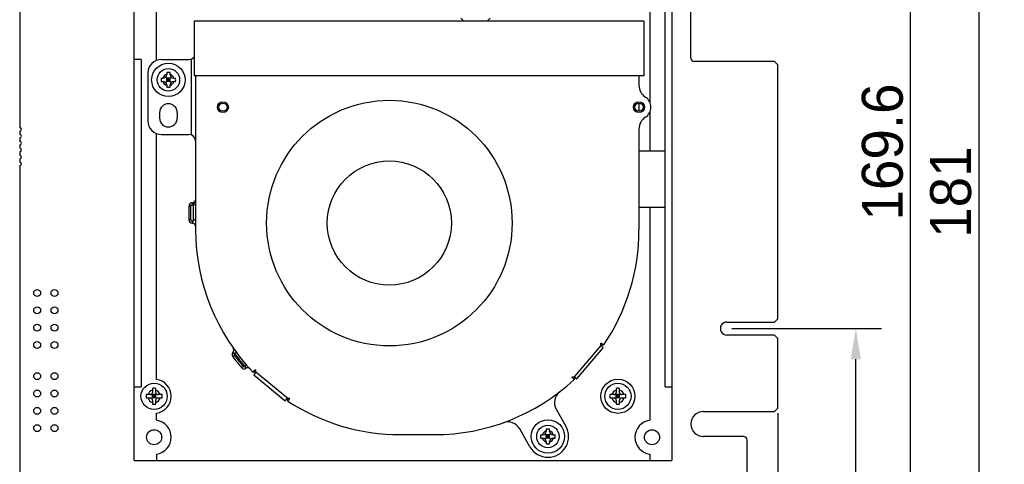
# Model space of a CAD drawing. Header units: millimetres. Extents: x 104 to 359, y 60 to 267.
# Tile 11 of 19: x 162 to 258, y 145 to 188. Entities that reach past the tile are written whole.
import ezdxf

# ---------------------------------------------------------------- set-up
doc = ezdxf.new("R2010")
doc.units = ezdxf.units.MM
doc.header["$LTSCALE"] = 23.1
doc.header["$PDMODE"] = 3
doc.header["$PDSIZE"] = 8
doc.layers.get('0').update_dxf_attribs({"linetype": 'CONTINUOUS'})
doc.layers.get('Defpoints').update_dxf_attribs({"linetype": 'CONTINUOUS'})
doc.layers.add('20_ALL_FEATURES', color=7, linetype='CONTINUOUS')
doc.layers.add('51__DRAFT_DIMS', color=7, linetype='CONTINUOUS')
doc.styles.get("Standard").update_dxf_attribs({"font": 'simfang.ttf'})
doc.dimstyles.new('DIMSTYLE_1', dxfattribs={"dimtxt": 3, "dimasz": 3, "dimexe": 2.5, "dimexo": 0.5, "dimgap": 0.75, "dimtad": 1, "dimdec": 1, "dimlfac": 1.5, "dimdsep": 46, "dimtxsty": 'STANDARD', "dimblk": '_FILLED', "dimblk1": '_FILLED', "dimblk2": '_FILLED', "dimcen": 0.09, "dimclrt": 3, "dimazin": 2, "dimtp": 0.3, "dimtm": 0.3, "dimtfac": 1, "dimtdec": 1, "dimtofl": 0, "dimtmove": 0, "dimatfit": 3, "dimldrblk": '_FILLED', "dimfxl": 1, "dimtolj": 1, "dimarcsym": 0})
doc.dimstyles.new('DIMSTYLE_2', dxfattribs={"dimtxt": 3, "dimasz": 3, "dimexe": 2.5, "dimexo": 0.5, "dimgap": 0.75, "dimtad": 1, "dimdec": 1, "dimlfac": 1.5, "dimdsep": 46, "dimtxsty": 'STANDARD', "dimblk": '_FILLED', "dimblk1": '_FILLED', "dimblk2": '_FILLED', "dimcen": 0.09, "dimclrt": 3, "dimazin": 2, "dimtp": 0.5, "dimtm": 0.5, "dimtfac": 1, "dimtdec": 1, "dimtofl": 0, "dimtmove": 0, "dimatfit": 3, "dimldrblk": '_FILLED', "dimfxl": 1, "dimtolj": 1, "dimarcsym": 0})

# ---------------------------------------------------------------- blocks, each defined once
blk = doc.blocks.new('_FILLED')
at = {"color": 0, "linetype": 'ByBlock'}
blk.add_solid([(0, 0), (-1, 0.167), (-1, -0.167)], dxfattribs=at)
blk = doc.blocks.new('*D1')
at = {"layer": '51__DRAFT_DIMS', "color": 0, "lineweight": -2}
for p, q in [((236.27, 149.732), (236.27, 101.198)), ((165.83, 110.852), (165.83, 101.198)), ((168.83, 103.698), (233.27, 103.698))]:
    blk.add_line(p, q, dxfattribs=at)
at = {"layer": 'Defpoints', "color": 0}
for p in [(236.27, 150.232), (165.83, 111.352), (236.27, 103.698)]:
    blk.add_point(p, dxfattribs=at)
at = {"layer": '51__DRAFT_DIMS', "color": 0, "linetype": 'ByBlock', "lineweight": -2, "xscale": 3, "yscale": 3, "zscale": 3}
for p, rotation in [((165.83, 103.698), 179.9999942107), ((236.27, 103.698), 359.9999942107)]:
    blk.add_blockref('_FILLED', p, dxfattribs=dict(at, rotation=rotation))
at = {"layer": '51__DRAFT_DIMS', "color": 3, "insert": (201.138, 108.448), "char_height": 3, "attachment_point": 2, "rotation": 359.99999, "line_spacing_factor": 0.9}
blk.add_mtext('\\A1;\\A1;{\\fFZLanTingHei-R-GBK|b0|i0|c134|p2;\\H1.333333x;\\C0;105.7}', dxfattribs=at)
blk = doc.blocks.new('*D2')
at = {"layer": '51__DRAFT_DIMS', "color": 0, "lineweight": -2}
for p, q in [((236.27, 149.732), (236.27, 94.572)), ((162.17, 123.294), (162.17, 94.572)), ((165.17, 97.072), (233.27, 97.072))]:
    blk.add_line(p, q, dxfattribs=at)
at = {"layer": 'Defpoints', "color": 0}
for p in [(236.27, 150.232), (162.17, 123.794), (236.27, 97.072)]:
    blk.add_point(p, dxfattribs=at)
at = {"layer": '51__DRAFT_DIMS', "color": 0, "linetype": 'ByBlock', "lineweight": -2, "xscale": 3, "yscale": 3, "zscale": 3}
for p, rotation in [((162.17, 97.072), 179.9999942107), ((236.27, 97.072), 359.9999942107)]:
    blk.add_blockref('_FILLED', p, dxfattribs=dict(at, rotation=rotation))
at = {"layer": '51__DRAFT_DIMS', "color": 3, "insert": (199.209, 101.822), "char_height": 3, "attachment_point": 2, "rotation": 359.99999, "line_spacing_factor": 0.9}
blk.add_mtext('\\A1;\\A1;{\\fFZLanTingHei-R-GBK|b0|i0|c134|p2;\\H1.333333x;\\C0;111.1}', dxfattribs=at)
blk = doc.blocks.new('*D4')
at = {"layer": '51__DRAFT_DIMS', "color": 0, "lineweight": -2}
for p, q in [((231.793, 158.005), (246.398, 158.005)), ((243.898, 121.638), (243.898, 155.005)), ((239.152, 118.638), (246.398, 118.638))]:
    blk.add_line(p, q, dxfattribs=at)
at = {"layer": 'Defpoints', "color": 0}
for p in [(231.293, 158.005), (243.898, 158.005), (238.652, 118.638)]:
    blk.add_point(p, dxfattribs=at)
at = {"layer": '51__DRAFT_DIMS', "color": 0, "linetype": 'ByBlock', "lineweight": -2, "xscale": 3, "yscale": 3, "zscale": 3}
for p, rotation in [((243.898, 158.005), 89.99999421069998), ((243.898, 118.638), 269.9999942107)]:
    blk.add_blockref('_FILLED', p, dxfattribs=dict(at, rotation=rotation))
at = {"layer": '51__DRAFT_DIMS', "color": 3, "insert": (239.148, 138.19), "char_height": 3, "attachment_point": 2, "rotation": 89.99999, "line_spacing_factor": 0.9}
blk.add_mtext('\\A1;\\A1;{\\fFZLanTingHei-R-GBK|b0|i0|c134|p2;\\H1.333333x;\\C0;59.1}', dxfattribs=at)
blk = doc.blocks.new('*D5')
at = {"layer": '51__DRAFT_DIMS', "color": 0, "lineweight": -2}
for p, q in [((224.258, 231.672), (251.738, 231.672)), ((249.238, 121.638), (249.238, 228.672)), ((239.152, 118.638), (251.738, 118.638))]:
    blk.add_line(p, q, dxfattribs=at)
at = {"layer": 'Defpoints', "color": 0}
for p in [(223.758, 231.672), (249.238, 231.672), (238.652, 118.638)]:
    blk.add_point(p, dxfattribs=at)
at = {"layer": '51__DRAFT_DIMS', "color": 0, "linetype": 'ByBlock', "lineweight": -2, "xscale": 3, "yscale": 3, "zscale": 3}
for p, rotation in [((249.238, 231.672), 89.9999942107), ((249.238, 118.638), 269.9999942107)]:
    blk.add_blockref('_FILLED', p, dxfattribs=dict(at, rotation=rotation))
at = {"layer": '51__DRAFT_DIMS', "color": 3, "insert": (244.488, 175.26), "char_height": 3, "attachment_point": 2, "rotation": 89.99999, "line_spacing_factor": 0.9}
blk.add_mtext('\\A1;\\A1;{\\fFZLanTingHei-R-GBK|b0|i0|c134|p2;\\H1.333333x;\\C0;169.6}', dxfattribs=at)
blk = doc.blocks.new('*D6')
at = {"layer": '51__DRAFT_DIMS', "color": 0, "lineweight": -2}
for p, q in [((224.258, 231.672), (258.414, 231.672)), ((255.914, 228.672), (255.914, 114.018)), ((166.864, 111.018), (258.414, 111.018))]:
    blk.add_line(p, q, dxfattribs=at)
at = {"layer": 'Defpoints', "color": 0}
for p in [(223.758, 231.672), (166.364, 111.018), (255.914, 111.018)]:
    blk.add_point(p, dxfattribs=at)
at = {"layer": '51__DRAFT_DIMS', "color": 0, "linetype": 'ByBlock', "lineweight": -2, "xscale": 3, "yscale": 3, "zscale": 3}
for p, rotation in [((255.914, 231.672), 89.99999421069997), ((255.914, 111.018), 269.9999942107)]:
    blk.add_blockref('_FILLED', p, dxfattribs=dict(at, rotation=rotation))
at = {"layer": '51__DRAFT_DIMS', "color": 3, "insert": (251.164, 171.339), "char_height": 3, "attachment_point": 2, "rotation": 89.99999, "line_spacing_factor": 0.9}
blk.add_mtext('\\A1;\\A1;{\\fFZLanTingHei-R-GBK|b0|i0|c134|p2;\\H1.333333x;\\C0;181}', dxfattribs=at)

msp = doc.modelspace()

# ---------------------------------------------------------------- linework, layer by layer
at = {"layer": '20_ALL_FEATURES', "color": 0}
for p, q in [((227.7703, 184.4384), (227.7703, 231.3383)), ((173.3704, 145.1082), (173.3704, 228.3383)), ((225.9167, 228.3383), (225.9167, 145.1082)), ((162.1704, 227.7823), (162.1704, 177.651)), ((175.5321, 184.2074), (175.5321, 221.6583)), ((223.7551, 221.6583), (223.7551, 180.1451)), ((225.2501, 152.3083), (225.2501, 221.6583)), ((179.2371, 188.0415), (179.2371, 182.7082)), ((223.1704, 188.0415), (179.2371, 188.0415)), ((205.2923, 188.3349), (205.5857, 188.0415)), ((207.8616, 188.0415), (208.155, 188.3349)), ((223.1704, 188.0415), (223.1704, 182.7082)), ((174.0371, 184.3082), (173.3704, 184.3082)), ((174.0371, 184.3082), (174.0371, 152.3083)), ((176.0371, 184.3082), (178.7038, 184.3082)), ((178.9704, 176.9192), (178.9704, 184.3638)), ((235.9371, 184.1049), (228.1036, 184.1049)), ((235.9371, 184.1049), (236.2703, 183.7717)), ((174.7038, 182.9749), (174.7038, 178.3082)), ((176.5371, 183.0166), (176.5371, 182.8082)), ((176.8704, 182.8082), (176.8704, 183.0166)), ((236.2703, 158.9716), (236.2703, 183.7717)), ((175.9953, 182.4749), (176.2038, 182.4749)), ((175.9953, 182.1415), (176.2038, 182.1415)), ((176.4395, 182.0439), (176.9681, 182.5725)), ((176.9681, 182.0439), (176.4395, 182.5725)), ((176.5371, 182.1415), (176.5371, 182.4749)), ((176.8704, 182.4749), (176.5371, 182.4749)), ((176.5371, 182.3082), (176.8704, 182.3082)), ((176.8704, 182.1415), (176.5371, 182.1415)), ((176.7038, 182.1415), (176.7038, 182.4749)), ((176.8704, 182.1415), (176.8704, 182.4749)), ((177.2038, 182.4749), (177.4122, 182.4749)), ((177.2038, 182.1415), (177.4122, 182.1415)), ((223.1704, 182.7082), (179.2371, 182.7082)), ((179.3704, 182.7082), (179.3704, 167.6415)), ((222.7038, 182.7082), (222.7038, 181.7563)), ((176.5371, 181.8082), (176.5371, 181.5998)), ((176.8704, 181.5998), (176.8704, 181.8082)), ((222.7038, 180.0415), (222.7038, 179.2415)), ((175.8371, 179.1082), (175.8371, 178.5749)), ((177.5704, 179.1082), (177.5704, 178.5749)), ((223.7551, 179.138), (223.7551, 175.3686)), ((162.1704, 177.3123), (162.1704, 176.9736)), ((222.7038, 177.5268), (222.7038, 167.6415)), ((162.1704, 176.635), (162.1704, 176.2963)), ((175.5321, 153.0418), (175.5321, 177.0757)), ((176.0371, 176.9749), (178.7038, 176.9749)), ((162.1704, 175.9576), (162.1704, 175.619)), ((162.1704, 175.2803), (162.1704, 174.9416)), ((222.7038, 175.3686), (225.2501, 175.3686)), ((162.1704, 174.603), (162.1704, 174.2643)), ((162.1704, 173.9256), (162.1704, 123.7943)), ((178.7038, 169.9749), (178.7038, 168.6415)), ((178.9038, 169.9749), (178.7038, 169.9749)), ((178.9037, 168.6404), (178.9038, 169.9749)), ((179.0371, 170.3082), (179.0368, 170.1082)), ((179.1705, 168.6415), (179.1704, 170.1251)), ((179.1705, 170.1251), (179.3704, 170.1251)), ((222.7038, 169.8287), (222.7685, 169.8414)), ((225.2501, 169.8414), (222.7685, 169.8414)), ((223.7551, 169.8414), (223.7551, 149.0418)), ((178.9038, 168.6415), (178.7038, 168.6415)), ((179.3704, 168.6415), (179.1705, 168.6415)), ((236.2703, 158.9716), (235.9371, 158.6382)), ((231.3038, 158.6382), (235.9371, 158.6382)), ((235.9371, 157.3716), (231.3038, 157.3716)), ((235.9371, 157.3716), (236.2703, 157.0384)), ((236.2703, 150.2317), (236.2703, 157.0384)), ((218.9656, 156.3441), (216.3633, 153.3064)), ((216.6164, 153.0895), (219.2188, 156.1272)), ((219.2435, 156.3971), (218.9656, 156.3441)), ((219.2188, 156.1272), (218.9656, 156.3441)), ((219.2435, 156.3971), (218.9678, 156.5845)), ((183.1501, 155.38), (182.9905, 155.2594)), ((183.1764, 155.567), (183.3367, 155.6866)), ((183.8533, 154.194), (184.0044, 154.325)), ((184.3431, 154.4438), (184.1929, 154.3118)), ((185.2138, 153.9899), (184.9738, 153.7585)), ((185.255, 153.755), (184.9738, 153.7585)), ((185.255, 153.755), (185.0422, 153.4985)), ((185.0422, 153.4985), (188.1211, 150.9449)), ((188.3339, 151.2015), (185.255, 153.755)), ((216.1282, 153.2693), (216.3558, 153.0257)), ((216.3633, 153.3064), (216.3558, 153.0257)), ((216.3633, 153.3064), (216.6164, 153.0895)), ((173.3704, 152.3083), (174.0371, 152.3083)), ((175.1435, 152.166), (175.1435, 151.7566)), ((175.4768, 151.7566), (175.4768, 152.166)), ((220.4768, 152.166), (220.4768, 151.7566)), ((220.8102, 151.7566), (220.8102, 152.166)), ((225.2501, 152.3083), (225.9167, 152.3083)), ((174.9435, 151.5566), (174.5341, 151.5566)), ((174.5341, 151.2233), (174.9435, 151.2233)), ((175.5354, 151.1647), (175.0849, 151.6152)), ((175.0849, 151.1647), (175.5354, 151.6152)), ((175.1435, 151.2233), (175.1435, 151.5566)), ((175.4768, 151.5566), (175.1435, 151.5566)), ((175.4768, 151.3899), (175.1435, 151.3899)), ((175.4768, 151.2233), (175.1435, 151.2233)), ((175.3102, 151.2233), (175.3102, 151.5566)), ((175.4768, 151.2233), (175.4768, 151.5566)), ((176.0862, 151.5566), (175.6768, 151.5566)), ((175.6768, 151.2233), (176.0862, 151.2233)), ((188.1211, 150.9449), (188.3339, 151.2015)), ((188.3912, 150.9245), (188.3339, 151.2015)), ((188.3912, 150.9245), (188.5742, 151.2032)), ((220.2768, 151.5566), (219.8675, 151.5566)), ((219.8675, 151.2233), (220.2768, 151.2233)), ((220.4183, 151.6152), (220.8688, 151.1647)), ((220.4183, 151.1647), (220.8688, 151.6152)), ((220.8102, 151.5566), (220.4768, 151.5566)), ((220.4768, 151.2233), (220.4768, 151.5566)), ((220.8102, 151.3899), (220.4768, 151.3899)), ((220.8102, 151.2233), (220.4768, 151.2233)), ((220.6435, 151.2233), (220.6435, 151.5566)), ((220.8102, 151.2233), (220.8102, 151.5566)), ((221.4196, 151.5566), (221.0102, 151.5566)), ((221.0102, 151.2233), (221.4196, 151.2233)), ((175.1435, 151.0233), (175.1435, 150.6139)), ((175.4768, 150.6139), (175.4768, 151.0233)), ((220.4768, 151.0233), (220.4768, 150.6139)), ((220.8102, 150.6139), (220.8102, 151.0233)), ((236.2703, 150.2317), (235.9371, 149.8983)), ((175.5321, 149.0418), (175.5321, 149.7381)), ((214.62, 150.1252), (215.565, 148.4647)), ((228.9804, 149.8933), (235.9371, 149.8983)), ((199.3704, 147.6415), (202.7038, 147.6415)), ((212.0419, 146.4597), (211.0442, 148.2128)), ((213.095, 147.6289), (213.3035, 147.6289)), ((213.095, 147.2955), (213.3035, 147.2955)), ((213.5392, 147.7265), (214.0678, 147.1979)), ((213.5392, 147.1979), (214.0678, 147.7265)), ((213.6368, 148.1706), (213.6368, 147.9622)), ((213.9701, 147.6289), (213.6368, 147.6289)), ((213.6368, 147.2955), (213.6368, 147.6289)), ((213.6368, 147.4622), (213.9701, 147.4622)), ((213.9701, 147.2955), (213.6368, 147.2955)), ((213.8035, 147.2955), (213.8035, 147.6289)), ((213.9701, 147.9622), (213.9701, 148.1706)), ((213.9701, 147.2955), (213.9701, 147.6289)), ((214.3035, 147.6289), (214.5119, 147.6289)), ((214.3035, 147.2955), (214.5119, 147.2955)), ((232.937, 147.4649), (228.9804, 147.4649)), ((213.6368, 146.9622), (213.6368, 146.7538)), ((213.9701, 146.7538), (213.9701, 146.9622)), ((233.2704, 142.465), (233.2704, 147.1317)), ((175.5321, 145.7381), (175.5321, 145.1082)), ((223.7551, 145.7381), (223.7551, 145.1082)), ((173.3704, 145.1082), (225.9167, 145.1082))]:
    msp.add_line(p, q, dxfattribs=at)
for centre, radius in [((176.7038, 182.3082), 1.6333), ((176.7038, 182.3082), 1.1), ((182.0371, 179.6415), 0.5333), ((182.0371, 179.6415), 0.4), ((198.3051, 168.3147), 12), ((222.7038, 179.6415), 0.5333), ((222.7038, 179.6415), 0.4), ((198.3051, 168.3147), 6.0667), ((163.8805, 161.4841), 0.3387), ((165.5738, 161.4841), 0.3387), ((163.8805, 159.7907), 0.3387), ((165.5738, 159.7907), 0.3387), ((163.8805, 158.0974), 0.3387), ((165.5738, 158.0974), 0.3387), ((163.8805, 156.4041), 0.3387), ((165.5738, 156.4041), 0.3387), ((163.8805, 153.3561), 0.3387), ((165.5738, 153.3561), 0.3387), ((220.6436, 151.3899), 1.6667), ((175.3102, 151.3899), 1.2833), ((220.6435, 151.3899), 1.2833), ((163.8805, 151.6627), 0.3387), ((165.5738, 151.6627), 0.3387), ((163.8805, 149.9694), 0.3387), ((165.5738, 149.9694), 0.3387), ((163.8805, 148.2761), 0.3387), ((165.5738, 148.2761), 0.3387), ((213.8035, 147.4622), 1.6333), ((213.8035, 147.4622), 1.1), ((175.3103, 147.3899), 0.7333), ((223.9769, 147.3899), 0.7333)]:
    msp.add_circle(centre, radius, dxfattribs=at)
for centre, radius, start, end in [((176.0371, 182.9749), 1.3333, 90, 180), ((178.7038, 184.9749), 0.6667, 270, 323.1491), ((228.1037, 184.4383), 0.3333, 179.984941, 269.985941), ((179.0012, 182.3108), 3.0104, 176.875544, 180.049221), ((179.0012, 182.3056), 3.0104, 179.950768, 183.124445), ((176.7038, 182.3082), 0.5667, 107.104629, 162.895359), ((176.7038, 182.3082), 0.5667, 197.104629, 252.895359), ((176.2038, 182.8082), 0.3333, 269.999994, 359.999994), ((176.2038, 181.8082), 0.3333, 359.999994, 89.999994), ((176.7038, 182.3082), 0.5667, 17.104629, 72.895359), ((177.2038, 182.8082), 0.3333, 179.999994, 269.999994), ((176.7038, 182.3082), 0.5667, 287.104629, 342.895359), ((177.2038, 181.8082), 0.3333, 89.999994, 179.999994), ((174.4063, 182.3108), 3.0104, 359.950768, 3.124445), ((174.4063, 182.3056), 3.0104, 356.875544, 0.049221), ((224.0371, 181.7563), 1.3333, 180, 237.769048), ((222.7038, 179.6415), 1.1667, 302.230953, 57.769047), ((176.7038, 179.1082), 0.8667, 0, 180), ((176.0371, 178.3082), 1.3333, 180, 270), ((176.7038, 178.5749), 0.8667, 180, 360), ((224.0371, 177.5268), 1.3333, 122.230953, 180), ((162.1704, 177.4816), 0.1693, 269.999994, 89.999994), ((162.1704, 176.8043), 0.1693, 269.999994, 89.999994), ((162.1704, 176.127), 0.1693, 269.999994, 89.999994), ((178.7038, 176.3082), 0.6667, 0, 90), ((162.1704, 175.4496), 0.1693, 269.999994, 89.999994), ((162.1704, 174.7723), 0.1693, 269.999994, 89.999994), ((162.1704, 174.095), 0.1693, 269.999994, 89.999994), ((179.0371, 170.6415), 0.3333, 270, 344.914861), ((178.7921, 170.6945), 0.5875, 328.508289, 335.004454), ((179.0371, 169.9749), 0.3333, 90, 180), ((179.0371, 169.9749), 0.1333, 90.123933, 180.263348), ((179.0371, 170.6415), 0.5333, 269.969017, 284.480208), ((179.0371, 168.6415), 0.3333, 180.001459, 270.000837), ((179.0371, 167.9749), 0.3333, 0, 89.999163), ((199.3704, 167.6415), 20, 180, 223.959525), ((202.7038, 167.6415), 20, 325.790272, 360), ((231.2934, 158.0049), 0.6334, 89.062994, 270.936994), ((182.7634, 155.9091), 0.3333, 317.699012, 31.312965), ((218.0748, 156.4724), 0.9, 351.807015, 7.15503), ((183.2565, 155.4604), 0.3333, 137.699012, 217.086942), ((199.3704, 167.6415), 20.5333, 217.086942, 220.913058), ((183.2565, 155.4604), 0.1333, 126.897847, 217.086355), ((199.3704, 167.6415), 20.3333, 217.086938, 220.913058), ((199.3704, 167.6415), 20.2, 216.708752, 221.291248), ((184.1052, 154.4123), 0.3333, 220.913058, 300.300988), ((184.1052, 154.4123), 0.1333, 220.913058, 311.102172), ((184.4416, 153.8367), 0.3333, 42.759799, 120.300988), ((186.113, 154.0267), 0.9, 182.341622, 197.566353), ((175.3103, 151.3899), 1.6667, 277.64844, 82.35156), ((216.1068, 154.169), 0.9, 271.362512, 286.555204), ((202.7038, 167.6415), 20, 270, 313.047201), ((178.1916, 151.3921), 3.6612, 177.425619, 180.034739), ((178.1916, 151.3877), 3.6612, 179.965249, 182.57437), ((175.3102, 151.3899), 0.6167, 105.680344, 164.319644), ((175.3102, 151.3899), 0.6167, 195.680344, 254.319644), ((174.9435, 151.7566), 0.2, 269.999994, 359.999994), ((174.9435, 151.0233), 0.2, 359.999994, 89.999994), ((175.3102, 151.3899), 0.6167, 15.680344, 74.319644), ((175.6768, 151.7566), 0.2, 179.999994, 269.999994), ((175.3102, 151.3899), 0.6167, 285.680344, 344.319644), ((175.6768, 151.0233), 0.2, 89.999994, 179.999994), ((172.4287, 151.3921), 3.6612, 359.965249, 2.57437), ((172.4287, 151.3877), 3.6612, 357.425619, 0.034739), ((188.4479, 152.0943), 0.9, 262.721078, 278.069095), ((215.7788, 150.7847), 1.3333, 127.799025, 209.64518), ((223.5249, 151.3921), 3.6612, 177.425619, 180.034739), ((223.5249, 151.3877), 3.6612, 179.965249, 182.57437), ((220.6435, 151.3899), 0.6167, 105.680344, 164.319644), ((220.6435, 151.3899), 0.6167, 195.680344, 254.319644), ((220.2768, 151.7566), 0.2, 269.999994, 359.999994), ((220.2768, 151.0233), 0.2, 359.999994, 89.999994), ((220.6435, 151.3899), 0.6167, 15.680344, 74.319644), ((221.0102, 151.7566), 0.2, 179.999994, 269.999994), ((220.6435, 151.3899), 0.6167, 285.680344, 344.319644), ((221.0102, 151.0233), 0.2, 89.999994, 179.999994), ((217.7621, 151.3921), 3.6612, 359.965249, 2.57437), ((217.7621, 151.3877), 3.6612, 357.425619, 0.034739), ((199.3704, 167.6415), 20, 236.704336, 270), ((228.9803, 148.6791), 1.2142, 89.996994, 269.996994), ((175.3103, 147.3899), 1.6667, 277.64844, 82.35156), ((209.8854, 147.5533), 1.3333, 29.64518, 109.672175), ((213.8035, 147.4622), 2.0268, 209.64518, 29.645181), ((223.9769, 147.3899), 1.6667, 97.64843, 262.35157), ((216.1009, 147.4648), 3.0104, 176.875544, 180.049221), ((216.1009, 147.4596), 3.0104, 179.950768, 183.124445), ((213.8035, 147.4622), 0.5667, 107.104629, 162.895359), ((213.8035, 147.4622), 0.5667, 197.104629, 252.895359), ((213.3035, 147.9622), 0.3333, 269.999994, 359.999994), ((213.3035, 146.9622), 0.3333, 359.999994, 89.999994), ((213.8035, 147.4622), 0.5667, 17.104629, 72.895359), ((214.3035, 147.9622), 0.3333, 179.999994, 269.999994), ((213.8035, 147.4622), 0.5667, 287.104629, 342.895359), ((214.3035, 146.9622), 0.3333, 89.999994, 179.999994), ((211.506, 147.4648), 3.0104, 359.950768, 3.124445), ((211.506, 147.4596), 3.0104, 356.875544, 0.049221), ((232.9371, 147.1316), 0.3333, 0.014047, 90.015047)]:
    msp.add_arc(centre, radius, start, end, dxfattribs=at)
for points, knots in [([(176.8704, 183.0166), (176.8149, 183.0197), (176.7038, 183.0225), (176.5926, 183.0197), (176.5371, 183.0166)], [0, 0, 0, 0, 0.5000002, 1, 1, 1, 1]), ([(176.5371, 181.5998), (176.5926, 181.5967), (176.7038, 181.5939), (176.8149, 181.5967), (176.8704, 181.5998)], [0, 0, 0, 0, 0.4999998, 1, 1, 1, 1]), ([(179.3704, 170.5105), (179.3704, 170.4869), (179.3541, 170.4363), (179.3155, 170.4015), (179.293, 170.3876)], [0, 0, 0, 0, 0.4723585, 1, 1, 1, 1]), ([(179.1704, 170.1251), (179.1733, 170.1376), (179.1853, 170.1854), (179.2033, 170.2319), (179.2201, 170.2644)], [0, 0, 0, 0, 0.2580264, 1, 1, 1, 1]), ([(178.9037, 168.6415), (178.9037, 168.6124), (178.9242, 168.5525), (179.0032, 168.502), (179.0965, 168.5106), (179.1422, 168.5543), (179.1556, 168.5802)], [0, 0, 0, 0, 0.2500641, 0.500029, 0.7500237, 1, 1, 1, 1]), ([(179.1555, 168.5802), (179.1427, 168.5542), (179.0964, 168.511), (179.004, 168.5019), (178.9373, 168.5438), (178.9095, 168.5964), (178.9049, 168.6257), (178.9037, 168.6404)], [0, 0, 0, 0, 0.2491247, 0.4982406, 0.7476081, 0.8734198, 1, 1, 1, 1]), ([(179.0371, 168.3082), (179.0362, 168.3082), (179.0416, 168.3128), (179.0432, 168.317), (179.0509, 168.3282), (179.0575, 168.3418), (179.0659, 168.3592), (179.0784, 168.3872), (179.0957, 168.4267), (179.1186, 168.4769), (179.1523, 168.5455), (179.1699, 168.6028), (179.1705, 168.6415)], [0, 0, 0, 0, 0.0072731, 0.0290899, 0.0626338, 0.1064678, 0.1596136, 0.220966, 0.3622427, 0.5180816, 0.6786878, 1, 1, 1, 1]), ([(183.0099, 155.6847), (183.0102, 155.685), (183.0118, 155.6837), (183.0145, 155.6834), (183.0194, 155.681), (183.0292, 155.6772), (183.0455, 155.6699), (183.0684, 155.6584), (183.0951, 155.6428), (183.1338, 155.6144), (183.1595, 155.5866), (183.1764, 155.567)], [0, 0, 0, 0, 0.0053273, 0.020761, 0.0459764, 0.0806457, 0.176374, 0.3026858, 0.4539469, 0.6243407, 1, 1, 1, 1]), ([(184.1929, 154.3118), (184.2077, 154.2907), (184.2277, 154.2588), (184.248, 154.2155), (184.2591, 154.1867), (184.2665, 154.1628), (184.2719, 154.1434), (184.2731, 154.1328), (184.2748, 154.1253), (184.2734, 154.1245)], [0, 0, 0, 0, 0.3756006, 0.5459293, 0.6963007, 0.8214066, 0.9162059, 0.9762227, 1, 1, 1, 1]), ([(175.4768, 152.166), (175.4213, 152.1685), (175.3102, 152.1708), (175.199, 152.1685), (175.1435, 152.166)], [0, 0, 0, 0, 0.5000001, 1, 1, 1, 1]), ([(220.8102, 152.166), (220.7547, 152.1685), (220.6435, 152.1708), (220.5324, 152.1685), (220.4768, 152.166)], [0, 0, 0, 0, 0.5000001, 1, 1, 1, 1]), ([(175.1435, 150.6139), (175.199, 150.6113), (175.3102, 150.609), (175.4213, 150.6113), (175.4768, 150.6139)], [0, 0, 0, 0, 0.4999999, 1, 1, 1, 1]), ([(220.4768, 150.6139), (220.5324, 150.6113), (220.6435, 150.609), (220.7547, 150.6113), (220.8102, 150.6139)], [0, 0, 0, 0, 0.4999999, 1, 1, 1, 1]), ([(213.9701, 148.1706), (213.9146, 148.1737), (213.8035, 148.1765), (213.6923, 148.1737), (213.6368, 148.1706)], [0, 0, 0, 0, 0.5000002, 1, 1, 1, 1]), ([(213.6368, 146.7538), (213.6923, 146.7507), (213.8035, 146.7479), (213.9146, 146.7507), (213.9701, 146.7538)], [0, 0, 0, 0, 0.4999998, 1, 1, 1, 1])]:
    msp.add_open_spline(points, degree=3, knots=knots, dxfattribs=at)
for points in [[(179.2201, 170.2644), (179.242, 170.3068), (179.2698, 170.346), (179.293, 170.3876)], [(179.3245, 170.4463), (179.3412, 170.482), (179.3543, 170.5197), (179.3621, 170.5583)], [(179.1705, 168.6415), (179.1691, 168.6205), (179.1648, 168.5991), (179.1555, 168.5802)], [(179.1556, 168.5802), (179.1652, 168.5988), (179.1705, 168.6204), (179.1705, 168.6415)]]:
    msp.add_open_spline(points, degree=3, dxfattribs=at)

# ---------------------------------------------------------------- dimensions: what is measured, and where the dimension line sits
at = {"layer": '51__DRAFT_DIMS', "color": 0}
for base, p1, p2, angle, dimstyle, picture, middle in [((255.9139, 111.0182), (223.7581, 231.6717), (166.3638, 111.0182), 269.999994, 'DIMSTYLE_2', '*D6', (255.9139, 171.3391)), ((249.2383, 231.6717), (238.6524, 118.6382), (223.7581, 231.6717), 89.999994, 'DIMSTYLE_2', '*D5', (249.2383, 175.2604)), ((243.8983, 158.0049), (238.6524, 118.6382), (231.2934, 158.0049), 89.999994, 'DIMSTYLE_1', '*D4', (243.8983, 138.1897)), ((236.2703, 97.0722), (162.1704, 123.7943), (236.2703, 150.2317), 359.999994, 'DIMSTYLE_1', '*D2', (199.2087, 97.0722)), ((236.2703, 103.698), (165.8305, 111.3515), (236.2703, 150.2317), 359.999994, 'DIMSTYLE_1', '*D1', (201.1383, 103.698))]:
    dim = msp.add_linear_dim(base=base, p1=p1, p2=p2, angle=angle, text='\\A1;{\\fFZLanTingHei-R-GBK|b0|i0|c134|p2;\\H1.333333x;\\C0;<>}', dimstyle=dimstyle, override={"dimtxsty": 'STANDARD'}, dxfattribs=at)
    dim.commit()
    dim.dimension.update_dxf_attribs({"geometry": picture, "text_midpoint": middle, "dimtype": 160})

doc.saveas('drawing.dxf')
